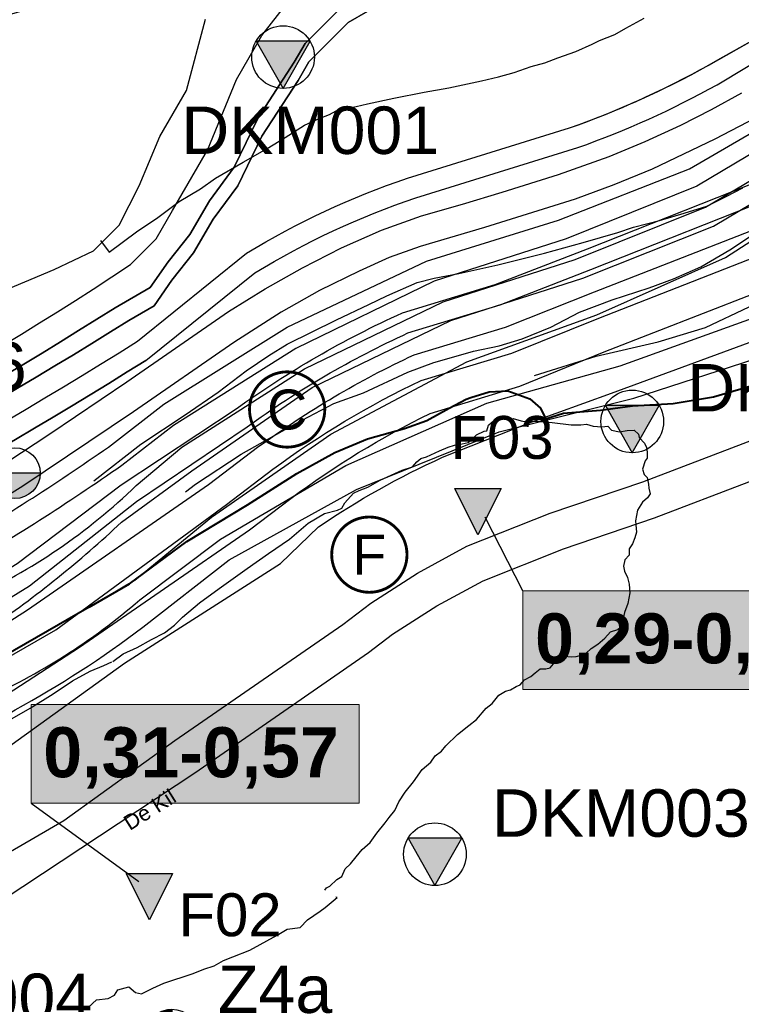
# Model space of a CAD drawing. Extents: x 158343 to 162498, y 431347 to 434500.
# Tile 65 of 248: x 159392 to 159487, y 433690 to 433820. Entities that reach past the tile are written whole.
import ezdxf
from ezdxf.enums import TextEntityAlignment as Align

# ---------------------------------------------------------------- set-up
doc = ezdxf.new("R2010")
doc.units = 0
doc.header["$LTSCALE"] = 10
doc.header["$MEASUREMENT"] = 0
doc.layers.get('0').update_dxf_attribs({"color": 1, "linetype": 'CONTINUOUS'})
doc.layers.add('000_onzichtbaar', color=8, linetype='CONTINUOUS', plot=False)
for name, color, linetype in [('1.1-ALGEMEEN_VERKLARING', 7, 'CONTINUOUS'), ('1.1-ALGEMEEN_VERKLARING-TEKST', 7, 'CONTINUOUS'), ('bestaand 006m', 8, 'CONTINUOUS'), ('bestaand 007m', 8, 'CONTINUOUS'), ('bestaand 008m', 8, 'CONTINUOUS'), ('bestaand 009m', 8, 'CONTINUOUS'), ('bestaand 010m', 8, 'CONTINUOUS'), ('bestaand 011m', 8, 'CONTINUOUS'), ('bestaand 012m', 8, 'CONTINUOUS'), ('bestaande dijk', 8, 'CONTINUOUS'), ('BORING-MWH-ASFALT', 7, 'CONTINUOUS'), ('BORING-MWH-NEW', 7, 'CONTINUOUS'), ('KLASSE-NT-NIET TOEPASBAAR', 240, 'CONTINUOUS'), ('KWALITEIT-DIEPTE', 7, 'CONTINUOUS'), ('nieuw006m', 8, 'CONTINUOUS'), ('nieuw007m', 8, 'CONTINUOUS'), ('nieuw008m', 8, 'CONTINUOUS'), ('nieuw009m', 8, 'CONTINUOUS'), ('nieuw010m', 8, 'CONTINUOUS'), ('nieuw011m', 8, 'CONTINUOUS'), ('nieuw012m', 8, 'CONTINUOUS'), ('SONDERING', 7, 'CONTINUOUS'), ('WB-STEEKMONSTER', 7, 'CONTINUOUS')]:
    doc.layers.add(name, color=color, linetype=linetype)
doc.styles.add('STANDAARD', font='arial.ttf')
doc.styles.get("Standard").update_dxf_attribs({"font": 'arial.ttf'})
doc.styles.add('Style-STANDARD', font='arial.ttf')
doc.styles.add('STYLE3', font='arialbd.ttf')
doc.styles.add('TXT_Copier', font='arial.ttf')

# ---------------------------------------------------------------- blocks, each defined once
blk = doc.blocks.new('SONDERING')
at = {"layer": 'SONDERING', "transparency": 33554687}
h = blk.add_hatch(color=256, dxfattribs=at)
h.dxf.hatch_style = 1
h.paths.add_polyline_path([(0, -1.65), (1.418, 0.843), (-1.418, 0.843)])
at = {"layer": 'SONDERING'}
blk.add_lwpolyline([(0, -1.65), (1.418, 0.843), (-1.418, 0.843), (0, -1.65)], dxfattribs=at)
blk.add_circle((0, 0), 1.65, dxfattribs=at)
blk.add_attdef('BNO', (-2.722, 3.368), '', height=2.5, dxfattribs=at)
blk = doc.blocks.new('STEEK')
at = {"layer": 'WB-STEEKMONSTER'}
blk.add_lwpolyline([(-2.7, 5.4), (2.7, 5.4), (0, 0)], close=True, dxfattribs=at)
blk.add_solid([(0, 0), (2.7, 5.4), (-2.7, 5.4)], dxfattribs=at)
at = {"layer": 'WB-STEEKMONSTER', "style": 'STANDAARD'}
blk.add_attdef('BNO', (-3.22, 8.87), '', height=5, dxfattribs=at)
blk = doc.blocks.new('BO-ASFALT')
at = {"layer": 'BORING-MWH-ASFALT', "linetype": 'Continuous'}
blk.add_hatch(color=256, dxfattribs=at).paths.add_polyline_path([(1.341, 0), (-1.341, 0, 1)])
at = {"layer": 'BORING-MWH-ASFALT'}
blk.add_line((1.341, 0), (-1.341, 0), dxfattribs=at)
at = {"layer": 'BORING-MWH-ASFALT', "linetype": 'Continuous'}
blk.add_line((1.341, 0), (-1.341, 0), dxfattribs=at)
at = {"layer": 'BORING-MWH-ASFALT'}
blk.add_circle((0, 0), 1.341, dxfattribs=at)
blk.add_attdef('BNO', (-1.355, 2.177), '', height=2.5, dxfattribs=at)
blk = doc.blocks.new('*X37')
at = {"color": 0}
for p, q in [((-69.56, 39.7), (-64.08, 39.7)), ((-69.56, 39.65), (-64.08, 39.65)), ((-69.55, 39.48), (-69.55, 39.71)), ((-69.55, 39.6), (-64.08, 39.6)), ((-69.55, 39.55), (-64.08, 39.55)), ((-69.55, 39.5), (-64.08, 39.5)), ((-69.55, 39.45), (-64.08, 39.45)), ((-69.55, 39.4), (-64.08, 39.4)), ((-69.54, 39.35), (-64.08, 39.35)), ((-69.54, 39.3), (-64.08, 39.3)), ((-69.53, 39.25), (-64.08, 39.25)), ((-69.53, 39.2), (-64.08, 39.2)), ((-69.52, 39.15), (-64.08, 39.15)), ((-69.52, 39.1), (-64.08, 39.1)), ((-69.51, 39.05), (-64.08, 39.05)), ((-69.5, 38.97), (-69.5, 39.71)), ((-69.5, 39), (-64.08, 39)), ((-69.5, 38.95), (-64.08, 38.95)), ((-69.49, 38.9), (-64.08, 38.9)), ((-69.48, 38.85), (-64.08, 38.85)), ((-69.47, 38.8), (-64.08, 38.8)), ((-69.46, 38.75), (-64.08, 38.75)), ((-69.45, 38.68), (-69.45, 39.71)), ((-69.45, 38.7), (-64.08, 38.7)), ((-69.44, 38.65), (-64.08, 38.65)), ((-69.43, 38.6), (-64.08, 38.6)), ((-69.42, 38.55), (-64.08, 38.55)), ((-69.41, 38.5), (-64.08, 38.5)), ((-69.4, 38.45), (-69.4, 39.71)), ((-69.4, 38.45), (-64.08, 38.45)), ((-69.39, 38.4), (-64.08, 38.4)), ((-69.37, 38.35), (-64.08, 38.35)), ((-69.36, 38.3), (-64.08, 38.3)), ((-69.35, 38.26), (-69.35, 39.71)), ((-69.35, 38.25), (-64.08, 38.25)), ((-69.33, 38.2), (-64.08, 38.2)), ((-69.32, 38.15), (-64.08, 38.15)), ((-69.3, 38.09), (-69.3, 39.71)), ((-69.3, 38.1), (-64.08, 38.1)), ((-69.29, 38.05), (-64.08, 38.05)), ((-69.25, 37.94), (-69.25, 39.71)), ((-69.2, 37.81), (-69.2, 39.71)), ((-69.15, 37.68), (-69.15, 39.71)), ((-69.1, 37.56), (-69.1, 39.71)), ((-69.05, 37.45), (-69.05, 39.71)), ((-69, 37.34), (-69, 39.71)), ((-68.95, 37.24), (-68.95, 39.71)), ((-68.9, 37.15), (-68.9, 39.71)), ((-68.85, 37.06), (-68.85, 39.71)), ((-68.8, 36.97), (-68.8, 39.71)), ((-68.75, 36.89), (-68.75, 39.71)), ((-68.7, 36.81), (-68.7, 39.71)), ((-68.65, 36.73), (-68.65, 39.71)), ((-68.6, 36.66), (-68.6, 39.71)), ((-68.55, 36.58), (-68.55, 39.71)), ((-68.5, 36.51), (-68.5, 39.71)), ((-68.45, 36.45), (-68.45, 39.71)), ((-68.4, 36.38), (-68.4, 39.71)), ((-68.35, 36.32), (-68.35, 39.71)), ((-68.3, 36.26), (-68.3, 39.71)), ((-68.25, 36.2), (-68.25, 39.71)), ((-68.2, 36.14), (-68.2, 39.71)), ((-68.15, 36.08), (-68.15, 39.71)), ((-68.1, 36.03), (-68.1, 39.71)), ((-68.05, 35.97), (-68.05, 39.71)), ((-68, 35.92), (-68, 39.71)), ((-67.95, 35.87), (-67.95, 39.71)), ((-67.9, 35.82), (-67.9, 39.71)), ((-67.85, 35.77), (-67.85, 39.71)), ((-67.8, 35.73), (-67.8, 39.71)), ((-67.75, 35.68), (-67.75, 39.71)), ((-67.7, 35.64), (-67.7, 39.71)), ((-67.65, 35.59), (-67.65, 39.71)), ((-67.6, 35.55), (-67.6, 39.71)), ((-67.55, 35.51), (-67.55, 39.71)), ((-67.5, 35.47), (-67.5, 39.71)), ((-67.45, 35.43), (-67.45, 39.71)), ((-67.4, 35.39), (-67.4, 39.71)), ((-67.35, 35.35), (-67.35, 39.71)), ((-67.3, 35.31), (-67.3, 39.71)), ((-67.25, 35.28), (-67.25, 39.71)), ((-67.2, 35.24), (-67.2, 39.71)), ((-67.15, 35.21), (-67.15, 39.71)), ((-67.1, 35.18), (-67.1, 39.71)), ((-67.05, 35.14), (-67.05, 39.71)), ((-67, 35.11), (-67, 39.71)), ((-66.95, 35.08), (-66.95, 39.71)), ((-66.9, 35.05), (-66.9, 39.71)), ((-66.85, 35.02), (-66.85, 39.71)), ((-66.8, 34.99), (-66.8, 39.71)), ((-66.75, 34.96), (-66.75, 39.71)), ((-66.7, 34.93), (-66.7, 39.71)), ((-66.65, 34.91), (-66.65, 39.71)), ((-66.6, 34.88), (-66.6, 39.71)), ((-66.55, 34.85), (-66.55, 39.71)), ((-66.5, 34.83), (-66.5, 39.71)), ((-66.45, 34.8), (-66.45, 39.71)), ((-66.4, 34.78), (-66.4, 39.71)), ((-66.35, 34.76), (-66.35, 39.71)), ((-66.3, 34.73), (-66.3, 39.71)), ((-66.25, 34.71), (-66.25, 39.71)), ((-66.2, 34.69), (-66.2, 39.71)), ((-66.15, 34.67), (-66.15, 39.71)), ((-66.1, 34.65), (-66.1, 39.71)), ((-66.05, 34.63), (-66.05, 39.71)), ((-66, 34.61), (-66, 39.71)), ((-65.95, 34.59), (-65.95, 39.71)), ((-65.9, 34.57), (-65.9, 39.71)), ((-65.85, 34.56), (-65.85, 39.71)), ((-65.8, 34.54), (-65.8, 39.71)), ((-65.75, 34.52), (-65.75, 39.71)), ((-65.7, 34.51), (-65.7, 39.71)), ((-65.65, 34.49), (-65.65, 39.71)), ((-65.6, 34.48), (-65.6, 39.71)), ((-65.55, 34.46), (-65.55, 39.71)), ((-65.5, 34.45), (-65.5, 39.71)), ((-65.45, 34.44), (-65.45, 39.71)), ((-65.4, 34.42), (-65.4, 39.71)), ((-65.35, 34.41), (-65.35, 39.71)), ((-65.3, 34.4), (-65.3, 39.71)), ((-65.25, 34.39), (-65.25, 39.71)), ((-65.2, 34.38), (-65.2, 39.71)), ((-65.15, 34.37), (-65.15, 39.71)), ((-65.1, 34.36), (-65.1, 39.71)), ((-65.05, 34.35), (-65.05, 39.71)), ((-65, 34.34), (-65, 39.71)), ((-64.95, 34.33), (-64.95, 39.71)), ((-64.9, 34.32), (-64.9, 39.71)), ((-64.85, 34.31), (-64.85, 39.71)), ((-64.8, 34.31), (-64.8, 39.71)), ((-64.75, 34.3), (-64.75, 39.71)), ((-64.7, 34.29), (-64.7, 39.71)), ((-64.65, 34.29), (-64.65, 39.71)), ((-64.6, 34.28), (-64.6, 39.71)), ((-64.55, 34.28), (-64.55, 39.71)), ((-64.5, 34.27), (-64.5, 39.71)), ((-64.45, 34.27), (-64.45, 39.71)), ((-64.4, 34.27), (-64.4, 39.71)), ((-64.35, 34.26), (-64.35, 39.71)), ((-64.3, 34.26), (-64.3, 39.71)), ((-64.25, 34.26), (-64.25, 39.71)), ((-64.2, 34.26), (-64.2, 39.71)), ((-64.15, 34.26), (-64.15, 39.71)), ((-64.1, 34.26), (-64.1, 39.71)), ((-69.27, 38), (-64.08, 38)), ((-69.25, 37.95), (-64.08, 37.95)), ((-69.23, 37.9), (-64.08, 37.9)), ((-69.22, 37.85), (-64.08, 37.85)), ((-69.2, 37.8), (-64.08, 37.8)), ((-69.18, 37.75), (-64.08, 37.75)), ((-69.16, 37.7), (-64.08, 37.7)), ((-69.14, 37.65), (-64.08, 37.65)), ((-69.12, 37.6), (-64.08, 37.6)), ((-69.1, 37.55), (-64.08, 37.55)), ((-69.07, 37.5), (-64.08, 37.5)), ((-69.05, 37.45), (-64.08, 37.45)), ((-69.03, 37.4), (-64.08, 37.4)), ((-69, 37.35), (-64.08, 37.35)), ((-68.98, 37.3), (-64.08, 37.3)), ((-68.95, 37.25), (-64.08, 37.25)), ((-68.93, 37.2), (-64.08, 37.2)), ((-68.9, 37.15), (-64.08, 37.15)), ((-68.87, 37.1), (-64.08, 37.1)), ((-68.85, 37.05), (-64.08, 37.05)), ((-68.82, 37), (-64.08, 37)), ((-68.79, 36.95), (-64.08, 36.95)), ((-68.76, 36.9), (-64.08, 36.9)), ((-68.73, 36.85), (-64.08, 36.85)), ((-68.69, 36.8), (-64.08, 36.8)), ((-68.66, 36.75), (-64.08, 36.75)), ((-68.63, 36.7), (-64.08, 36.7)), ((-68.6, 36.65), (-64.08, 36.65)), ((-68.56, 36.6), (-64.08, 36.6)), ((-68.53, 36.55), (-64.08, 36.55)), ((-68.49, 36.5), (-64.08, 36.5)), ((-68.45, 36.45), (-64.08, 36.45)), ((-68.41, 36.4), (-64.08, 36.4)), ((-68.38, 36.35), (-64.08, 36.35)), ((-68.34, 36.3), (-64.08, 36.3)), ((-68.29, 36.25), (-64.08, 36.25)), ((-68.25, 36.2), (-64.08, 36.2)), ((-68.21, 36.15), (-64.08, 36.15)), ((-68.17, 36.1), (-64.08, 36.1)), ((-68.12, 36.05), (-64.08, 36.05)), ((-68.07, 36), (-64.08, 36)), ((-68.03, 35.95), (-64.08, 35.95)), ((-67.98, 35.9), (-64.08, 35.9)), ((-67.93, 35.85), (-64.08, 35.85)), ((-67.88, 35.8), (-64.08, 35.8)), ((-67.82, 35.75), (-64.08, 35.75)), ((-67.77, 35.7), (-64.08, 35.7)), ((-67.72, 35.65), (-64.08, 35.65)), ((-67.66, 35.6), (-64.08, 35.6)), ((-67.6, 35.55), (-64.08, 35.55)), ((-67.54, 35.5), (-64.08, 35.5)), ((-67.48, 35.45), (-64.08, 35.45)), ((-67.41, 35.4), (-64.08, 35.4)), ((-67.35, 35.35), (-64.08, 35.35)), ((-67.28, 35.3), (-64.08, 35.3)), ((-67.21, 35.25), (-64.08, 35.25)), ((-67.14, 35.2), (-64.08, 35.2)), ((-67.06, 35.15), (-64.08, 35.15)), ((-66.98, 35.1), (-64.08, 35.1)), ((-66.9, 35.05), (-64.08, 35.05)), ((-66.82, 35), (-64.08, 35)), ((-66.73, 34.95), (-64.08, 34.95)), ((-66.64, 34.9), (-64.08, 34.9)), ((-66.54, 34.85), (-64.08, 34.85)), ((-66.44, 34.8), (-64.08, 34.8)), ((-66.33, 34.75), (-64.08, 34.75)), ((-66.22, 34.7), (-64.08, 34.7)), ((-66.1, 34.65), (-64.08, 34.65)), ((-65.97, 34.6), (-64.08, 34.6)), ((-65.83, 34.55), (-64.08, 34.55)), ((-65.67, 34.5), (-64.08, 34.5)), ((-65.5, 34.45), (-64.08, 34.45)), ((-65.3, 34.4), (-64.08, 34.4)), ((-65.07, 34.35), (-64.08, 34.35)), ((-64.75, 34.3), (-64.08, 34.3))]:
    blk.add_line(p, q, dxfattribs=at)
blk = doc.blocks.new('*X36')
at = {"color": 0}
for p, q in [((-68.2, 82.45), (-64.08, 82.45)), ((-68.2, 78.78), (-68.2, 82.45)), ((-68.15, 82.5), (-64.08, 82.5)), ((-68.15, 78.78), (-68.15, 82.5)), ((-68.11, 82.55), (-64.08, 82.55)), ((-68.1, 78.78), (-68.1, 82.56)), ((-68.06, 82.6), (-64.08, 82.6)), ((-68.05, 78.78), (-68.05, 82.61)), ((-68.01, 82.65), (-64.08, 82.65)), ((-68, 78.78), (-68, 82.66)), ((-67.96, 82.7), (-64.08, 82.7)), ((-67.95, 78.78), (-67.95, 82.71)), ((-67.91, 82.75), (-64.08, 82.75)), ((-67.9, 78.78), (-67.9, 82.76)), ((-67.86, 82.8), (-64.08, 82.8)), ((-67.85, 78.78), (-67.85, 82.81)), ((-67.81, 82.85), (-64.08, 82.85)), ((-67.8, 78.78), (-67.8, 82.86)), ((-67.76, 82.9), (-64.08, 82.9)), ((-67.75, 78.78), (-67.75, 82.9)), ((-67.7, 82.95), (-64.08, 82.95)), ((-67.7, 78.78), (-67.7, 82.95)), ((-67.65, 78.78), (-67.65, 82.99)), ((-67.64, 83), (-64.08, 83)), ((-67.6, 78.78), (-67.6, 83.04)), ((-67.58, 83.05), (-64.08, 83.05)), ((-67.55, 78.78), (-67.55, 83.08)), ((-67.52, 83.1), (-64.08, 83.1)), ((-67.5, 78.78), (-67.5, 83.12)), ((-67.46, 83.15), (-64.08, 83.15)), ((-67.45, 78.78), (-67.45, 83.16)), ((-67.4, 83.2), (-64.08, 83.2)), ((-67.4, 78.78), (-67.4, 83.2)), ((-67.35, 78.78), (-67.35, 83.23)), ((-67.33, 83.25), (-64.08, 83.25)), ((-67.3, 78.78), (-67.3, 83.27)), ((-67.26, 83.3), (-64.08, 83.3)), ((-67.25, 78.78), (-67.25, 83.31)), ((-67.2, 78.78), (-67.2, 83.34)), ((-67.19, 83.35), (-64.08, 83.35)), ((-67.15, 78.78), (-67.15, 83.38)), ((-67.12, 83.4), (-64.08, 83.4)), ((-67.1, 78.78), (-67.1, 83.41)), ((-67.05, 78.78), (-67.05, 83.44)), ((-67.04, 83.45), (-64.08, 83.45)), ((-67, 78.78), (-67, 83.48)), ((-66.96, 83.5), (-64.08, 83.5)), ((-66.95, 78.78), (-66.95, 83.51)), ((-66.9, 78.78), (-66.9, 83.54)), ((-66.88, 83.55), (-64.08, 83.55)), ((-66.85, 78.78), (-66.85, 83.57)), ((-66.8, 78.78), (-66.8, 83.6)), ((-66.79, 83.6), (-64.08, 83.6)), ((-66.75, 78.78), (-66.75, 83.62)), ((-66.7, 83.65), (-64.08, 83.65)), ((-66.7, 78.78), (-66.7, 83.65)), ((-66.65, 78.78), (-66.65, 83.68)), ((-66.61, 83.7), (-64.08, 83.7)), ((-66.6, 78.78), (-66.6, 83.71)), ((-66.55, 78.78), (-66.55, 83.73)), ((-66.51, 83.75), (-64.08, 83.75)), ((-66.5, 78.78), (-66.5, 83.76)), ((-66.45, 78.78), (-66.45, 83.78)), ((-66.41, 83.8), (-64.08, 83.8)), ((-66.4, 78.78), (-66.4, 83.8)), ((-66.35, 78.78), (-66.35, 83.83)), ((-66.3, 83.85), (-64.08, 83.85)), ((-66.3, 78.78), (-66.3, 83.85)), ((-66.25, 78.78), (-66.25, 83.87)), ((-66.2, 78.78), (-66.2, 83.89)), ((-66.19, 83.9), (-64.08, 83.9)), ((-66.15, 78.78), (-66.15, 83.92)), ((-66.1, 78.78), (-66.1, 83.94)), ((-66.06, 83.95), (-64.08, 83.95)), ((-66.05, 78.78), (-66.05, 83.96)), ((-66, 78.78), (-66, 83.97)), ((-65.95, 78.78), (-65.95, 83.99)), ((-65.93, 84), (-64.08, 84)), ((-65.9, 78.78), (-65.9, 84.01)), ((-65.85, 78.78), (-65.85, 84.03)), ((-65.8, 78.78), (-65.8, 84.05)), ((-65.79, 84.05), (-64.08, 84.05)), ((-65.75, 78.78), (-65.75, 84.06)), ((-65.7, 78.78), (-65.7, 84.08)), ((-65.65, 78.78), (-65.65, 84.09)), ((-65.63, 84.1), (-64.08, 84.1)), ((-65.6, 78.78), (-65.6, 84.11)), ((-65.55, 78.78), (-65.55, 84.12)), ((-65.5, 78.78), (-65.5, 84.14)), ((-65.45, 84.15), (-64.08, 84.15)), ((-65.45, 78.78), (-65.45, 84.15)), ((-65.4, 78.78), (-65.4, 84.16)), ((-65.35, 78.78), (-65.35, 84.17)), ((-65.3, 78.78), (-65.3, 84.19)), ((-65.25, 78.78), (-65.25, 84.2)), ((-65.24, 84.2), (-64.08, 84.2)), ((-65.2, 78.78), (-65.2, 84.21)), ((-65.15, 78.78), (-65.15, 84.22)), ((-65.1, 78.78), (-65.1, 84.23)), ((-65.05, 78.78), (-65.05, 84.24)), ((-65, 78.78), (-65, 84.25)), ((-64.99, 84.25), (-64.08, 84.25)), ((-64.95, 78.78), (-64.95, 84.26)), ((-64.9, 78.78), (-64.9, 84.26)), ((-64.85, 78.78), (-64.85, 84.27)), ((-64.8, 78.78), (-64.8, 84.28)), ((-64.75, 78.78), (-64.75, 84.29)), ((-64.7, 78.78), (-64.7, 84.29)), ((-64.65, 78.78), (-64.65, 84.3)), ((-64.62, 84.3), (-64.08, 84.3)), ((-64.6, 78.78), (-64.6, 84.3)), ((-64.55, 78.78), (-64.55, 84.31)), ((-64.5, 78.78), (-64.5, 84.31)), ((-64.45, 78.78), (-64.45, 84.31)), ((-64.4, 78.78), (-64.4, 84.32)), ((-64.35, 78.78), (-64.35, 84.32)), ((-64.3, 78.78), (-64.3, 84.32)), ((-64.25, 78.78), (-64.25, 84.33)), ((-64.2, 78.78), (-64.2, 84.33)), ((-64.15, 78.78), (-64.15, 84.33)), ((-64.1, 78.78), (-64.1, 84.33)), ((-69.35, 78.78), (-69.35, 80.32)), ((-69.34, 80.35), (-64.08, 80.35)), ((-69.33, 80.4), (-64.08, 80.4)), ((-69.31, 80.45), (-64.08, 80.45)), ((-69.3, 80.5), (-64.08, 80.5)), ((-69.3, 78.78), (-69.3, 80.49)), ((-69.28, 80.55), (-64.08, 80.55)), ((-69.26, 80.6), (-64.08, 80.6)), ((-69.25, 80.65), (-64.08, 80.65)), ((-69.25, 78.78), (-69.25, 80.64)), ((-69.23, 80.7), (-64.08, 80.7)), ((-69.21, 80.75), (-64.08, 80.75)), ((-69.2, 78.78), (-69.2, 80.78)), ((-69.19, 80.8), (-64.08, 80.8)), ((-69.17, 80.85), (-64.08, 80.85)), ((-69.15, 78.78), (-69.15, 80.91)), ((-69.15, 80.9), (-64.08, 80.9)), ((-69.13, 80.95), (-64.08, 80.95)), ((-69.11, 81), (-64.08, 81)), ((-69.1, 78.78), (-69.1, 81.02)), ((-69.09, 81.05), (-64.08, 81.05)), ((-69.07, 81.1), (-64.08, 81.1)), ((-69.05, 78.78), (-69.05, 81.14)), ((-69.04, 81.15), (-64.08, 81.15)), ((-69.02, 81.2), (-64.08, 81.2)), ((-69, 81.25), (-64.08, 81.25)), ((-69, 78.78), (-69, 81.24)), ((-68.97, 81.3), (-64.08, 81.3)), ((-68.95, 81.35), (-64.08, 81.35)), ((-68.95, 78.78), (-68.95, 81.34)), ((-68.92, 81.4), (-64.08, 81.4)), ((-68.9, 78.78), (-68.9, 81.44)), ((-68.89, 81.45), (-64.08, 81.45)), ((-68.86, 81.5), (-64.08, 81.5)), ((-68.85, 78.78), (-68.85, 81.53)), ((-68.84, 81.55), (-64.08, 81.55)), ((-68.81, 81.6), (-64.08, 81.6)), ((-68.8, 78.78), (-68.8, 81.61)), ((-68.78, 81.65), (-64.08, 81.65)), ((-68.75, 81.7), (-64.08, 81.7)), ((-68.75, 78.78), (-68.75, 81.7)), ((-68.72, 81.75), (-64.08, 81.75)), ((-68.7, 78.78), (-68.7, 81.78)), ((-68.69, 81.8), (-64.08, 81.8)), ((-68.65, 81.85), (-64.08, 81.85)), ((-68.65, 78.78), (-68.65, 81.85)), ((-68.62, 81.9), (-64.08, 81.9)), ((-68.6, 78.78), (-68.6, 81.93)), ((-68.59, 81.95), (-64.08, 81.95)), ((-68.55, 82), (-64.08, 82)), ((-68.55, 78.78), (-68.55, 82)), ((-68.52, 82.05), (-64.08, 82.05)), ((-68.5, 78.78), (-68.5, 82.07)), ((-68.48, 82.1), (-64.08, 82.1)), ((-68.45, 78.78), (-68.45, 82.14)), ((-68.44, 82.15), (-64.08, 82.15)), ((-68.4, 82.2), (-64.08, 82.2)), ((-68.4, 78.78), (-68.4, 82.2)), ((-68.36, 82.25), (-64.08, 82.25)), ((-68.35, 78.78), (-68.35, 82.27)), ((-68.32, 82.3), (-64.08, 82.3)), ((-68.3, 78.78), (-68.3, 82.33)), ((-68.28, 82.35), (-64.08, 82.35)), ((-68.25, 78.78), (-68.25, 82.39)), ((-68.24, 82.4), (-64.08, 82.4)), ((-69.56, 78.95), (-64.08, 78.95)), ((-69.56, 78.9), (-64.08, 78.9)), ((-69.56, 78.85), (-64.08, 78.85)), ((-69.56, 78.8), (-64.08, 78.8)), ((-69.55, 79.15), (-64.08, 79.15)), ((-69.55, 78.78), (-69.55, 79.11)), ((-69.55, 79.1), (-64.08, 79.1)), ((-69.55, 79.05), (-64.08, 79.05)), ((-69.55, 79), (-64.08, 79)), ((-69.54, 79.3), (-64.08, 79.3)), ((-69.54, 79.25), (-64.08, 79.25)), ((-69.54, 79.2), (-64.08, 79.2)), ((-69.53, 79.4), (-64.08, 79.4)), ((-69.53, 79.35), (-64.08, 79.35)), ((-69.52, 79.5), (-64.08, 79.5)), ((-69.52, 79.45), (-64.08, 79.45)), ((-69.51, 79.55), (-64.08, 79.55)), ((-69.5, 79.65), (-64.08, 79.65)), ((-69.5, 78.78), (-69.5, 79.62)), ((-69.5, 79.6), (-64.08, 79.6)), ((-69.49, 79.7), (-64.08, 79.7)), ((-69.48, 79.75), (-64.08, 79.75)), ((-69.47, 79.8), (-64.08, 79.8)), ((-69.46, 79.85), (-64.08, 79.85)), ((-69.45, 78.78), (-69.45, 79.91)), ((-69.45, 79.9), (-64.08, 79.9)), ((-69.44, 79.95), (-64.08, 79.95)), ((-69.43, 80), (-64.08, 80)), ((-69.42, 80.05), (-64.08, 80.05)), ((-69.41, 80.1), (-64.08, 80.1)), ((-69.4, 80.15), (-64.08, 80.15)), ((-69.4, 78.78), (-69.4, 80.13)), ((-69.38, 80.2), (-64.08, 80.2)), ((-69.37, 80.25), (-64.08, 80.25)), ((-69.36, 80.3), (-64.08, 80.3))]:
    blk.add_line(p, q, dxfattribs=at)
blk = doc.blocks.new('BO-2M')
at = {"layer": 'BORING-MWH-NEW'}
for points in [[(-0.005, 1.344), (-0.005, -1.366)], [(-1.351, -0.011), (1.341, -0.011)]]:
    blk.add_lwpolyline(points, dxfattribs=at)
blk.add_circle((0, 0), 1.35, dxfattribs=at)
at = {"layer": 'BORING-MWH-NEW', "xscale": 0.2454484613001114, "yscale": 0.2454484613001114, "zscale": 0.2454484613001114}
for name, p in [('*X36', (15.723, -19.348)), ('*X37', (15.723, -9.758))]:
    blk.add_blockref(name, p, dxfattribs=at)
at = {"layer": 'BORING-MWH-NEW', "style": 'STANDAARD'}
blk.add_attdef('BNO', (-3.321, 3.157), '', height=2.5, dxfattribs=at)

msp = doc.modelspace()

# ---------------------------------------------------------------- hatches: boundary and pattern name
at = {"layer": 'KLASSE-NT-NIET TOEPASBAAR'}
for points in [[(159458.6, 433744.71), (159501.81, 433744.71), (159501.81, 433731.71), (159458.6, 433731.71)], [(159393.8, 433729.71), (159437.01, 433729.71), (159437.01, 433716.71), (159393.8, 433716.71)]]:
    msp.add_hatch(color=256, dxfattribs=at).paths.add_polyline_path(points)

# ---------------------------------------------------------------- linework, layer by layer
at = {"layer": '000_onzichtbaar', "flags": 128}
for points in [[(159402.95, 433790.83), (159404.06, 433789.3), (159407.69, 433792), (159410.51, 433793.89), (159413.3, 433795.99), (159416.12, 433797.64), (159418.1, 433799.05), (159421.73, 433801.18), (159424.88, 433802.98), (159427.25, 433804.42), (159429.83, 433806.01), (159431.75, 433806.91), (159433.13, 433807.45), (159433.97, 433807.93), (159435.11, 433808.17), (159436.61, 433808.5), (159438.11, 433808.83), (159441.59, 433809.58), (159445.58, 433810.36), (159448.85, 433810.93), (159453.14, 433811.89), (159455.36, 433812.4), (159457.43, 433812.97), (159459.68, 433813.75), (159461.48, 433814.26), (159463.19, 433814.92), (159465.56, 433815.73), (159467.72, 433816.72), (159468.68, 433817.2), (159470.69, 433817.98), (159472.16, 433818.82), (159474.59, 433820.14)], [(159402.04, 433759.17), (159408.23, 433764.01), (159414.11, 433767.88), (159418.43, 433770.85), (159422.15, 433773.67), (159425.12, 433775.68), (159427.52, 433777.18), (159434.03, 433780.39), (159438.29, 433782.43), (159440.66, 433783.57), (159444.68, 433785.31), (159446.9, 433785.88), (159450.17, 433786.51), (159455.27, 433787.62), (159461.42, 433789.15), (159466.52, 433790.59), (159471.08, 433791.91), (159473.15, 433792.6), (159476.6, 433793.47), (159479.84, 433794.43), (159482.81, 433795.36), (159485.39, 433796.62), (159487.58, 433797.76)], [(159402.04, 433759.17), (159408.23, 433764.01), (159414.11, 433767.88), (159418.43, 433770.85), (159422.15, 433773.67), (159425.12, 433775.68), (159427.52, 433777.18), (159434.03, 433780.39), (159438.29, 433782.43), (159440.66, 433783.57), (159444.68, 433785.31), (159446.9, 433785.88), (159450.17, 433786.51), (159455.27, 433787.62), (159461.42, 433789.15), (159466.52, 433790.59), (159471.08, 433791.91), (159473.15, 433792.6), (159476.6, 433793.47), (159479.84, 433794.43), (159482.81, 433795.36), (159485.39, 433796.62), (159487.58, 433797.76)], [(159414.13, 433757.75), (159415.46, 433758.73), (159421.49, 433762.69), (159428.66, 433766.74), (159433.7, 433769.35), (159437.6, 433770.76), (159443.42, 433773.49), (159446.87, 433774.75), (159449.78, 433775.62), (159452.09, 433776.28), (159455.48, 433776.97), (159458.51, 433777.9), (159462.29, 433779.43), (159466.07, 433781.38), (159470.36, 433783.03), (159475.22, 433784.59), (159478.43, 433785.79), (159482.03, 433787.38), (159485.87, 433789.6), (159488.72, 433791.52)], [(159414.13, 433757.75), (159415.46, 433758.73), (159421.49, 433762.69), (159428.66, 433766.74), (159433.7, 433769.35), (159437.6, 433770.76), (159443.42, 433773.49), (159446.87, 433774.75), (159449.78, 433775.62), (159452.09, 433776.28), (159455.48, 433776.97), (159458.51, 433777.9), (159462.29, 433779.43), (159466.07, 433781.38), (159470.36, 433783.03), (159475.22, 433784.59), (159478.43, 433785.79), (159482.03, 433787.38), (159485.87, 433789.6), (159488.72, 433791.52)], [(159460.1, 433773.06), (159468.26, 433775.61), (159476.41, 433777.49), (159482.64, 433779.37), (159488.41, 433782.11)], [(159404.54, 433735.39), (159405.92, 433736.41), (159407.75, 433737.25), (159409.67, 433738.27), (159411.38, 433739.17), (159412.7, 433740.16), (159413.75, 433741.21), (159415.97, 433743.1), (159418.58, 433744.99), (159422.27, 433747.63), (159425.06, 433749.61), (159427.82, 433751.5), (159430.31, 433753.6), (159432.47, 433754.86), (159434.18, 433755.34), (159434.72, 433755.58), (159435.14, 433756.3), (159436.25, 433757.56), (159437.03, 433757.89), (159438.17, 433758.34), (159439.79, 433759.27), (159442.7, 433760.59), (159444.05, 433761.04), (159444.62, 433761.7), (159445.13, 433762.12), (159445.88, 433762.33), (159447.62, 433763.14), (159448.73, 433763.62), (159449.57, 433763.86), (159450.2, 433763.98), (159451.37, 433764.22), (159451.94, 433764.7), (159452.48, 433765.24), (159453.47, 433765.72), (159453.83, 433765.75), (159454.07, 433766.53), (159454.73, 433767.07), (159455.78, 433767.31), (159457.31, 433767.4), (159458.36, 433767.1), (159459.08, 433766.95), (159460.37, 433767.04), (159462.44, 433766.86), (159464.96, 433766.56), (159466.22, 433766.56), (159466.97, 433766.65), (159467.87, 433766.38), (159469.01, 433766.29), (159469.79, 433766.38), (159470.27, 433765.87)], [(159470.27, 433765.87), (159471.32, 433765.63), (159472.34, 433765.81), (159473.24, 433765.87), (159473.81, 433765.33), (159473.93, 433764.91), (159474.62, 433764.16), (159474.89, 433763.59), (159474.95, 433762.96), (159474.98, 433762.15), (159474.68, 433761.82), (159474.35, 433760.74), (159474.56, 433760.02), (159474.98, 433759.6), (159475.16, 433758.76), (159475.19, 433758.22), (159475.34, 433757.47), (159475.01, 433756.96), (159474.35, 433756.36), (159473.69, 433755.31), (159473.42, 433753.9), (159473.48, 433753.39), (159473.54, 433752.4), (159473.36, 433751.68), (159473.03, 433750.87), (159472.61, 433750.24), (159472.58, 433749.4), (159472.04, 433748.77), (159471.83, 433747.96), (159471.98, 433747.3), (159472.37, 433746.43), (159472.58, 433745.56), (159472.7, 433744.45), (159472.43, 433743.04), (159471.98, 433741.84), (159471.8, 433741.09), (159471.77, 433740.04), (159471.08, 433739.59)], [(159432.5, 433705.27), (159432.71, 433705.57), (159433.16, 433705.81), (159434.06, 433706.65), (159434.75, 433707.07), (159435.17, 433708.09), (159435.86, 433708.75), (159436.64, 433709.65), (159437.42, 433710.64), (159438.47, 433711.54), (159439.34, 433712.77), (159440.45, 433714.12), (159440.96, 433714.84), (159441.71, 433715.77), (159442.25, 433716.88), (159443.09, 433718.17), (159444.17, 433719.52), (159445.31, 433721.17), (159446.45, 433722.13), (159447.05, 433722.94), (159447.86, 433723.57), (159448.43, 433724.26), (159449.96, 433725.79), (159451.46, 433726.96), (159452.48, 433727.74), (159453.74, 433729.24), (159454.55, 433729.84), (159455.42, 433730.95), (159456.32, 433731.49), (159456.95, 433731.67), (159457.7, 433732.09), (159458.21, 433732.33), (159458.81, 433732.96), (159459.65, 433733.41), (159460.19, 433733.89), (159460.88, 433734.4), (159461.6, 433734.43), (159462.17, 433734.55), (159462.83, 433735.36), (159463.49, 433735.78), (159464.03, 433736.08), (159464.99, 433736.02), (159465.59, 433736.05), (159466.25, 433736.23), (159466.91, 433736.47), (159467.57, 433737.1), (159468.47, 433737.67), (159469.4, 433738.45), (159470.12, 433739.29), (159471.08, 433739.59)], [(159391.3, 433727.88), (159393.67, 433729.23), (159396.7, 433731.12), (159399.25, 433732.83), (159401.56, 433734.12), (159403.39, 433734.84), (159404.44, 433735.32)], [(159401.29, 433689.81), (159402.4, 433690.83), (159403.96, 433691.01), (159404.8, 433691.43), (159405.22, 433692.12), (159406.69, 433692.51), (159407.53, 433691.79), (159408.32, 433691.59), (159409.85, 433692.34), (159411.26, 433693), (159415.16, 433694.29), (159416.57, 433694.86), (159417.92, 433695.31), (159419.15, 433696), (159420.38, 433696.48), (159422.6, 433697.35), (159426.2, 433699.33), (159427.52, 433700.14), (159429.23, 433700.35), (159430.22, 433701.37), (159431.9, 433702.48), (159432.53, 433702.96), (159434.12, 433704.28), (159433.94, 433704.34)]]:
    msp.add_lwpolyline(points, dxfattribs=at)
at = {"layer": '000_onzichtbaar', "linetype": 'Continuous', "lineweight": 40, "flags": 128}
for points in [[(159461.58, 433767.33), (159463.92, 433768.1), (159468.81, 433768.51), (159473.04, 433769.06), (159478.37, 433769.36), (159483.7, 433770.23), (159489.85, 433772.06)], [(159401.45, 433742.56), (159406.76, 433745.62), (159414.32, 433751.2), (159422.3, 433756.03), (159428.81, 433760.14), (159433.79, 433762.93), (159438.11, 433764.73), (159442.97, 433766.08), (159445.94, 433767.13), (159448.88, 433768.75), (159451.1, 433769.92), (159451.73, 433770.16), (159454.13, 433770.91), (159456.59, 433771.03), (159459.5, 433769.98), (159460.91, 433768.75), (159461.57, 433767.4), (159461.63, 433766.95)], [(159401.45, 433742.56), (159386.08, 433733.71), (159378.21, 433729.61), (159371.16, 433724.71), (159365.22, 433720.26), (159363.44, 433718.99), (159356.86, 433715.84), (159352.85, 433713.89), (159348.41, 433711.46), (159343.9, 433709.29), (159336.57, 433706.64), (159257.82, 433684.29), (159199.3, 433667.64), (159175.42, 433651.92), (159135.17, 433623.2), (159111.46, 433602.69), (159062.88, 433560.99), (159024.45, 433521.15), (158979.81, 433466.27)]]:
    msp.add_lwpolyline(points, dxfattribs=at)
at = {"layer": '1.1-ALGEMEEN_VERKLARING', "const_width": 0.375}
for points in [[(159427.53, 433773.54, -1), (159427.53, 433763.62, -1), (159427.53, 433773.54)], [(159438.36, 433754.42, -1), (159438.36, 433744.5, -1), (159438.36, 433754.42)]]:
    msp.add_lwpolyline(points, format="xyb", dxfattribs=at)
at = {"layer": 'bestaand 006m'}
msp.add_lwpolyline([(159202.72, 433651.68, -0.057982), (159233.33, 433664.16), (159250.01, 433670.04, 0.015108), (159289.17, 433680.65, 0.006661), (159316.42, 433690.45, 0.026737), (159359.38, 433709.42), (159391.69, 433729.02, 0.036232), (159408.51, 433739.89), (159419.89, 433748.79), (159436.68, 433758.02), (159455.47, 433765.64), (159473.19, 433770.05), (159490.8, 433775.78), (159504.75, 433782.87), (159508.38, 433785.25), (159523.84, 433796.42, -0.069995), (159542.03, 433806.86), (159561.15, 433813.17), (159596.05, 433824.18), (159630.71, 433835.6), (159655.64, 433843.59), (159673.28, 433848.9), (159690.04, 433852.69)], format="xyb", dxfattribs=at)
at = {"layer": 'bestaand 007m'}
msp.add_lwpolyline([(159196.22, 433665.61, -0.057982), (159228.87, 433670.75), (159249.82, 433673.18, 0.014788), (159288.23, 433683.28, 0.006661), (159315.55, 433692.86, 0.062787), (159357.03, 433712.5), (159387.36, 433730.3, 0.073249), (159408.1, 433743.5), (159418.76, 433751.49), (159435.26, 433761.22), (159453.82, 433769.4), (159471.39, 433774.35), (159488.83, 433780.6), (159502.55, 433788.11), (159506.33, 433790.75), (159522.91, 433802.8, -0.069995), (159541.06, 433813.31), (159560.16, 433819.69), (159595.02, 433830.83), (159629.64, 433842.38), (159654.54, 433850.46), (159672.16, 433855.83), (159688.91, 433859.68)], format="xyb", dxfattribs=at)
msp.add_lwpolyline([(159237.59, 433720.1), (159396.82, 433787.02), (159402.02, 433789.48), (159405.41, 433792.87), (159408.05, 433798.05), (159410.75, 433804.52), (159414.26, 433810.61), (159416.78, 433820)], dxfattribs=at)
at = {"layer": 'bestaand 008m'}
for points in [[(159226.91, 433675.16), (159248.42, 433677.92, 0.015118), (159287.11, 433688.41, 0.006661), (159314.35, 433698.21, 0.026737), (159357.32, 433717.17), (159389.95, 433735.94, 0.00482), (159407.44, 433746.12), (159417.54, 433754.4), (159433.28, 433765.31), (159451.19, 433774.84), (159468.35, 433781.06), (159485.28, 433788.58), (159498.42, 433797.07), (159502.73, 433800.58), (159520.73, 433813.22, -0.069995), (159539.05, 433823.43), (159558.25, 433829.49), (159593.29, 433840.05), (159628.09, 433851.03), (159653.12, 433858.7), (159670.83, 433863.78), (159687.64, 433867.36)], [(159181.6, 433697.3), (159239.37, 433712.23, 0.076026), (159401.99, 433784.45), (159406.88, 433787.66), (159410.26, 433791.04), (159412.43, 433794.79), (159417.03, 433802.76), (159420.84, 433812.04), (159424.19, 433817.85), (159429.59, 433824.78), (159431.48, 433827.3), (159436.33, 433829.69), (159440.78, 433830.88), (159449.27, 433833.35), (159459.45, 433836.95), (159472.5, 433842.3), (159488.82, 433854.13)], [(159181.6, 433697.3), (159239.37, 433712.23, 0.076026), (159401.99, 433784.45), (159406.88, 433787.66), (159410.26, 433791.04), (159412.43, 433794.79), (159417.03, 433802.76), (159420.84, 433812.04), (159424.19, 433817.85), (159429.59, 433824.78), (159431.48, 433827.3), (159436.33, 433829.69), (159440.78, 433830.88), (159449.27, 433833.35), (159459.45, 433836.95), (159472.5, 433842.3), (159488.82, 433854.13)]]:
    msp.add_lwpolyline(points, format="xyb", dxfattribs=at)
at = {"layer": 'bestaand 009m'}
for points in [[(159225.55, 433678.19), (159247.13, 433681.2, 0.015084), (159286.03, 433691.74, 0.006644), (159313.12, 433701.48, 0.026661), (159355.62, 433720.24), (159371.88, 433729.32), (159388.27, 433739.73, 0.038795), (159405.69, 433753.72), (159414.97, 433760.51), (159430.84, 433771.49), (159449.1, 433780.32), (159466.49, 433785.88), (159483.7, 433792.74), (159497.15, 433800.72), (159501.41, 433803.94), (159520.07, 433816.96, -0.069995), (159538.41, 433827.13), (159557.62, 433833.16), (159592.68, 433843.65), (159627.5, 433854.57), (159652.55, 433862.19), (159670.26, 433867.24), (159687.08, 433870.79)], [(159488.78, 433838.13), (159473.48, 433834.81), (159450, 433828.31), (159442.92, 433826.52), (159437.67, 433823.49), (159435.07, 433821.99), (159429.89, 433816.81), (159428.47, 433814.35), (159423.72, 433807.01), (159420.54, 433800.48), (159417.29, 433796.08), (159414.72, 433791.63), (159411.85, 433788.02), (159409.5, 433784.66), (159404.85, 433781.98, -0.071052), (159240.49, 433708.21), (159183.27, 433693.7, 0.082445)], [(159183.27, 433693.7), (159240.49, 433708.21, 0.071052), (159404.85, 433781.98), (159409.5, 433784.66), (159411.85, 433788.02), (159414.72, 433791.63), (159417.29, 433796.08), (159420.54, 433800.48), (159423.72, 433807.01), (159428.47, 433814.35), (159429.89, 433816.81), (159435.07, 433821.99), (159437.67, 433823.49), (159442.92, 433826.52), (159450, 433828.31), (159473.48, 433834.81), (159488.78, 433838.13)]]:
    msp.add_lwpolyline(points, format="xyb", dxfattribs=at)
at = {"layer": 'bestaand 010m'}
for points in [[(159224.17, 433681.93), (159246.08, 433685.58, 0.015052), (159284.64, 433696.02, 0.006623), (159311.53, 433705.69, 0.026561), (159353.44, 433724.18), (159385.82, 433743.67, 0.084407), (159407.65, 433758.57), (159413.67, 433763.62), (159429.82, 433773.93), (159448.07, 433782.77), (159465.46, 433788.33), (159482.66, 433795.21), (159496.11, 433803.19), (159500.46, 433806.48), (159519.62, 433819.69, -0.069995), (159537.96, 433829.86), (159557.18, 433835.89), (159592.23, 433846.38), (159627.05, 433857.3), (159652.1, 433864.92), (159669.82, 433869.97), (159686.63, 433873.52)], [(159489.48, 433834.27), (159480.2, 433833.06), (159476.37, 433832.47), (159463.67, 433829.05), (159451.3, 433826.06), (159443.41, 433824.09), (159438.17, 433821.06), (159435.56, 433819.56), (159430.38, 433814.38), (159428.96, 433811.92), (159424.21, 433804.58), (159421.03, 433798.05), (159417.78, 433793.65), (159415.21, 433789.21), (159412.34, 433785.6), (159409.99, 433782.23), (159406.67, 433780.31, -0.067542), (159240.41, 433705.17), (159184.4, 433691.23, 0.072531)], [(159184.4, 433691.23), (159240.41, 433705.17, 0.067542), (159406.67, 433780.31), (159409.99, 433782.23), (159412.34, 433785.6), (159415.21, 433789.21), (159417.78, 433793.65), (159421.03, 433798.05), (159424.21, 433804.58), (159428.96, 433811.92), (159430.38, 433814.38), (159435.56, 433819.56), (159438.17, 433821.06), (159443.41, 433824.09), (159451.3, 433826.06), (159463.67, 433829.05), (159476.37, 433832.47), (159480.2, 433833.06), (159489.48, 433834.27)]]:
    msp.add_lwpolyline(points, format="xyb", dxfattribs=at)
at = {"layer": 'bestaand 011m'}
for points in [[(159185.54, 433688.83), (159241.56, 433702.44, 0.067536), (159407.81, 433777.57), (159422.19, 433789.17, -0.055187), (159443.4, 433799.05), (159464.75, 433805.66, 0.041657), (159483.1, 433813.95), (159490.07, 433817.87), (159494.46, 433821.56), (159499.56, 433826.67), (159504.6, 433832.75), (159510.32, 433839.31), (159515.85, 433846.29), (159521.06, 433850.95), (159525.59, 433855.98), (159536.21, 433866.05), (159542.19, 433890.34), (159543.15, 433918.39), (159539.04, 433936.46), (159539.86, 433967.53), (159543.95, 433985.72)], [(159686.16, 433876.39), (159669.35, 433872.84), (159651.63, 433867.79), (159626.58, 433860.17), (159591.76, 433849.26), (159556.71, 433838.76), (159537.49, 433832.73, 0.069995), (159519.15, 433822.56), (159499.14, 433809.16), (159494.93, 433805.98), (159481.5, 433797.98), (159464.3, 433791.08), (159446.92, 433785.49), (159428.68, 433776.63), (159412.55, 433766.46), (159405.74, 433761.2, -0.019527), (159383.82, 433747.16), (159350.97, 433728.81, -0.026492), (159309.68, 433710.61, -0.006598), (159283.02, 433701.01, -0.015015), (159244.87, 433690.68), (159222.55, 433685.97, 0.057891)], [(159185.54, 433688.83), (159241.56, 433702.44, 0.067536), (159407.81, 433777.57), (159422.19, 433789.17, -0.055187), (159443.4, 433799.05), (159464.75, 433805.66, 0.044497), (159484.29, 433814.62), (159490.07, 433817.87)]]:
    msp.add_lwpolyline(points, format="xyb", dxfattribs=at)
at = {"layer": 'bestaand 012m'}
for points in [[(159408.89, 433775.04), (159423.28, 433786.58, -0.055187), (159444.48, 433796.47), (159465.83, 433803.08, 0.041657), (159484.18, 433811.36), (159495.99, 433818.47), (159513.63, 433829.95, -0.08973), (159552.47, 433846.62), (159613.74, 433865.49), (159648.93, 433876.05), (159666.81, 433880.57), (159684.84, 433884.18), (159695.53, 433886.46), (159710.45, 433891.18), (159724.59, 433898.53), (159742.33, 433909.29), (159760.2, 433920), (159772.82, 433927.05, 0.271352), (159781.34, 433942.14), (159778.21, 433967.97), (159772.41, 434009.44)], [(159487.62, 433877.27), (159452.63, 433890.2, 0.420917), (159438.42, 433883.46), (159428.94, 433855.9, -0.420483), (159357.94, 433822.16), (159313.3, 433838.59, 0.521667), (159301.19, 433830.14), (159301.19, 433799.58, -0.226007), (159285.69, 433761.41), (159138.98, 433668.47, 0.121256)], [(159189.62, 433679.95, -0.059375), (159221.53, 433688.49), (159244.2, 433693.54, 0.013272), (159282.1, 433703.87, 0.006583), (159308.62, 433713.41, 0.026452), (159349.56, 433731.46), (159382.33, 433749.77, 0.019448), (159403.97, 433763.62), (159411.3, 433769.28), (159427.54, 433779.44), (159445.87, 433788.12), (159463.3, 433793.53), (159480.56, 433800.26), (159494.08, 433808.12), (159498.65, 433811.51), (159518.71, 433825.28, -0.069995), (159537.05, 433835.45), (159556.26, 433841.48), (159591.31, 433851.98), (159626.14, 433862.89), (159651.18, 433870.51), (159668.9, 433875.56), (159685.72, 433879.11)], [(159186.67, 433686.3), (159242.64, 433699.85, 0.067796), (159408.89, 433775.04), (159423.28, 433786.58, -0.055187), (159444.48, 433796.47), (159465.83, 433803.08, 0.041657), (159484.18, 433811.36), (159495.99, 433818.47)], [(159408.89, 433775.04), (159408.89, 433775.04, -0.067796), (159242.64, 433699.85), (159186.67, 433686.3, 0.05566), (159133.59, 433649.1), (159093.65, 433616.62), (159093.68, 433610.92), (159081.13, 433601.99), (159072.77, 433607.86), (159055.82, 433582.02), (159030.18, 433558.57), (158993.66, 433518.81), (158927.41, 433442.94)]]:
    msp.add_lwpolyline(points, format="xyb", dxfattribs=at)
at = {"layer": 'bestaande dijk', "flags": 128}
for points in [[(159479.4, 433806.02), (159483.44, 433808.11), (159487.43, 433810.29)], [(159494.33, 433810.07), (159489.2, 433806.95), (159483.88, 433804.18)], [(159469.94, 433801.89), (159474.7, 433803.88), (159479.4, 433806.02)], [(159483.88, 433804.18), (159475.62, 433800.22)], [(159450.64, 433795.64), (159455.85, 433797.2), (159463.3, 433799.52), (159469.94, 433801.89)], [(159475.62, 433800.22), (159470.58, 433798.16), (159465.46, 433796.28)], [(159439.97, 433792.2), (159445.25, 433794.09), (159450.64, 433795.64)], [(159465.46, 433796.28), (159453.52, 433792.57), (159445.05, 433790.06)], [(159429.55, 433787.26), (159434.7, 433789.86), (159439.97, 433792.2)], [(159445.05, 433790.06), (159440.98, 433788.58), (159437.02, 433786.81)], [(159419.82, 433781.47), (159424.62, 433784.48), (159429.55, 433787.26)], [(159419.82, 433781.47), (159424.62, 433784.48), (159429.55, 433787.26)], [(159437.02, 433786.81), (159431.78, 433784.27), (159426.72, 433781.39)], [(159437.02, 433786.81), (159431.78, 433784.27), (159426.72, 433781.39)], [(159384.87, 433757.9), (159396.26, 433765.37), (159406.42, 433772.22), (159419.82, 433781.47)], [(159426.72, 433781.39), (159420.51, 433777.39), (159407.29, 433768.26), (159392.7, 433758.48), (159385.63, 433754.08)], [(159426.72, 433781.39), (159420.51, 433777.39), (159407.29, 433768.26), (159392.7, 433758.48), (159385.63, 433754.08)]]:
    msp.add_lwpolyline(points, dxfattribs=at)
at = {"layer": 'KLASSE-NT-NIET TOEPASBAAR', "color": 7, "lineweight": 5}
for points in [[(159458.6, 433744.71), (159501.81, 433744.71), (159501.81, 433731.71), (159458.6, 433731.71)], [(159393.8, 433729.71), (159437.01, 433729.71), (159437.01, 433716.71), (159393.8, 433716.71)]]:
    msp.add_lwpolyline(points, close=True, dxfattribs=at)
at = {"layer": 'KWALITEIT-DIEPTE'}
for points in [[(159458.6, 433744.71), (159453.6, 433754.4)], [(159393.8, 433716.71), (159408, 433706.4)]]:
    msp.add_lwpolyline(points, dxfattribs=at)
at = {"layer": 'nieuw006m', "flags": 128}
for points in [[(159357.08, 433689.39, 0.096205), (159390.23, 433704.13), (159415.38, 433720.7), (159438.23, 433736.55), (159441.41, 433738.97), (159447.27, 433742.71), (159453.34, 433746.02), (159463.92, 433750.24), (159475.93, 433754.3), (159500.79, 433763.79, 0.062074), (159540.14, 433781.59), (159557.16, 433792.21), (159569.47, 433801.31), (159581.87, 433811.17, -0.110059), (159586.61, 433813.24), (159607.14, 433820.9), (159633.14, 433827.89), (159672.87, 433835.12), (159701.58, 433842.18), (159724.87, 433850.36), (159745.02, 433862), (159765.08, 433875.24), (159782.62, 433885.55), (159793.36, 433891.37)], [(159320.69, 433684.15), (159346.2, 433691.5), (159355.84, 433694.24, 0.096257), (159387.27, 433708.17), (159398.09, 433714.44), (159412.75, 433724.97), (159434.85, 433740.26), (159438.54, 433743.07), (159444.72, 433747.02), (159451.21, 433750.56), (159462.19, 433754.94), (159474.41, 433759.06), (159499.33, 433768.57, 0.062011)]]:
    msp.add_lwpolyline(points, format="xyb", dxfattribs=at)
at = {"layer": 'nieuw007m'}
msp.add_lwpolyline([(159237.59, 433720.1), (159396.82, 433787.02), (159402.02, 433789.48), (159405.41, 433792.87), (159408.05, 433798.05), (159410.75, 433804.52), (159414.26, 433810.61), (159416.78, 433820)], dxfattribs=at)
at = {"layer": 'nieuw007m', "flags": 128}
msp.add_lwpolyline([(159292.3, 433687.76), (159316.31, 433695.5), (159352.83, 433706.01, 0.098877), (159380.11, 433715.99), (159390.22, 433723.72), (159406.11, 433735.16), (159426.64, 433748.28), (159431.68, 433753.12, -0.043896), (159447.99, 433762.28), (159459.33, 433766.77), (159470.26, 433770.75), (159496.86, 433780.51, 0.070329)], format="xyb", dxfattribs=at)
at = {"layer": 'nieuw008m', "flags": 128}
msp.add_lwpolyline([(159276.62, 433685.93), (159289.79, 433693.2), (159314.14, 433701.1), (159351.35, 433711.83, 0.096487), (159376.58, 433722.84), (159386.34, 433728.31), (159400.16, 433737.27), (159422.59, 433752.74), (159428.02, 433756.87, -0.047046), (159446.39, 433768.06), (159458.18, 433771.64), (159469.31, 433776.17), (159495.47, 433786.36, 0.070105)], format="xyb", dxfattribs=at)
at = {"layer": 'nieuw009m', "flags": 128}
msp.add_lwpolyline([(159274.34, 433689.83), (159287.9, 433696.29), (159312.52, 433705.31), (159339.32, 433714.19), (159350.25, 433716.19, 0.096558), (159373.94, 433726.48), (159383.43, 433731.74), (159397.04, 433739.56), (159419.55, 433756.08), (159425.66, 433760.73, -0.048028), (159445.19, 433772.4), (159457.12, 433776.02), (159468.59, 433780.62), (159494.5, 433790.77, 0.069755)], format="xyb", dxfattribs=at)
at = {"layer": 'nieuw010m', "flags": 128}
msp.add_lwpolyline([(159260.97, 433684.66), (159272.56, 433692.86), (159286.43, 433699.47), (159311.26, 433708.58), (159338.29, 433717.54), (159349.39, 433719.59, 0.096619), (159371.88, 433729.32), (159381.16, 433734.42), (159393.31, 433742.19), (159417.18, 433758.68), (159423.82, 433763.73, -0.048746), (159444.25, 433775.77), (159456.29, 433779.43), (159468.03, 433784.07), (159494.02, 433794.23, 0.067566)], format="xyb", dxfattribs=at)
at = {"layer": 'nieuw011m', "flags": 128}
msp.add_lwpolyline([(159259.16, 433688.06), (159271.04, 433695.46), (159285.18, 433702.19), (159310.17, 433711.38), (159337.37, 433719.4), (159348.66, 433722.5, 0.096675), (159370.12, 433731.75), (159379.86, 433736.93), (159393.59, 433745.34), (159407.7, 433756.45), (159422.24, 433766.3, -0.049332), (159443.45, 433778.66), (159455.59, 433782.35), (159467.56, 433787.04), (159493.08, 433797.13, 0.069216)], format="xyb", dxfattribs=at)
at = {"layer": 'nieuw012m', "flags": 128}
for points in [[(159558.76, 433996.72), (159524.07, 433890.73, -0.40747), (159487.62, 433877.27), (159452.63, 433890.2, 0.420917), (159438.42, 433883.46), (159428.94, 433855.9, -0.420483), (159357.94, 433822.16), (159313.3, 433838.59, 0.521667), (159301.19, 433830.14), (159301.19, 433799.58, -0.226007), (159285.69, 433761.41), (159138.98, 433668.47, 0.121024)], [(159247.75, 433682.47), (159257.51, 433690.26), (159269.64, 433697.84), (159284.02, 433704.69), (159309.18, 433713.95), (159336.61, 433722.04), (159347.99, 433725.17, 0.09673), (159368.51, 433733.98), (159391.95, 433748.28), (159405.68, 433758.67), (159420.79, 433768.65, -0.049847), (159442.71, 433781.31), (159454.94, 433785.03), (159467.12, 433789.75), (159492.61, 433799.84, 0.06873)]]:
    msp.add_lwpolyline(points, format="xyb", dxfattribs=at)

# ---------------------------------------------------------------- block references
at = {"layer": 'BORING-MWH-ASFALT'}
ref = msp.add_blockref('BO-ASFALT', (159391.64, 433760.19), dxfattribs=dict(at, xscale=2.5, yscale=2.5, zscale=2.5))
ref.add_attrib('BNO', 'H06', (159377.19, 433771.18), dxfattribs={"height": 6.25})
at = {"layer": 'BORING-MWH-NEW'}
ref = msp.add_blockref('BO-2M', (159412.33, 433686.2), dxfattribs=dict(at, xscale=2.5, yscale=2.5, zscale=2.5))
ref.add_attrib('BNO', 'Z4a', (159418.42, 433689.09), dxfattribs={"height": 6.25, "style": 'STANDAARD'})
at = {"layer": 'SONDERING'}
ref = msp.add_blockref('SONDERING', (159427, 433815), dxfattribs=dict(at, xscale=2.5, yscale=2.5, zscale=2.5))
ref.add_attrib('BNO', 'DKM001', (159413.59, 433802.24), dxfattribs={"height": 6.25})
ref = msp.add_blockref('SONDERING', (159473, 433767), dxfattribs=dict(at, xscale=2.5, yscale=2.5, zscale=2.5))
ref.add_attrib('BNO', 'DKM002', (159480.25, 433768.32), dxfattribs={"height": 6.25})
ref = msp.add_blockref('SONDERING', (159447, 433710), dxfattribs=dict(at, xscale=2.5, yscale=2.5, zscale=2.5))
ref.add_attrib('BNO', 'DKM003', (159454.52, 433712.3), dxfattribs={"height": 6.25})
ref = msp.add_blockref('SONDERING', (159408, 433685.01), dxfattribs=dict(at, xscale=2.5, yscale=2.5, zscale=2.5))
ref.add_attrib('BNO', 'DKM004', (159367.87, 433688.02), dxfattribs={"height": 6.25})
at = {"layer": 'WB-STEEKMONSTER', "xscale": 1.13, "yscale": 1.13, "zscale": 1.13}
msp.add_blockref('STEEK', (159452.67, 433752.05), dxfattribs=at).add_auto_attribs({'BNO': 'F03'})
at = {"layer": 'WB-STEEKMONSTER'}
ref = msp.add_blockref('STEEK', (159409.39, 433701.36), dxfattribs=dict(at, xscale=1.13, yscale=1.13, zscale=1.13))
ref.add_attrib('BNO', 'F02', (159413.2, 433699.2), dxfattribs={"height": 5.65, "style": 'STANDAARD'})

# ---------------------------------------------------------------- texts
at = {"layer": '000_onzichtbaar', "style": 'Style-STANDARD'}
msp.add_text('De Kil', height=2, rotation=32.2119, dxfattribs=at).set_placement((159406.8, 433713.05))
at = {"layer": '1.1-ALGEMEEN_VERKLARING-TEKST', "style": 'TXT_Copier'}
for s, p in [('C', (159427.53, 433768.58)), ('F', (159438.36, 433749.46))]:
    msp.add_text(s, height=5.25, rotation=0, dxfattribs=at).set_placement(p, align=Align.MIDDLE_CENTER)
at = {"layer": 'KWALITEIT-DIEPTE', "color": 7, "style": 'STYLE3'}
for s, p in [('0,29-0,36', (159479.67, 433735.13)), ('0,31-0,57', (159414.87, 433720.13))]:
    msp.add_text(s, height=6.6, dxfattribs=at).set_placement(p, align=Align.CENTER)

doc.saveas('drawing.dxf')
